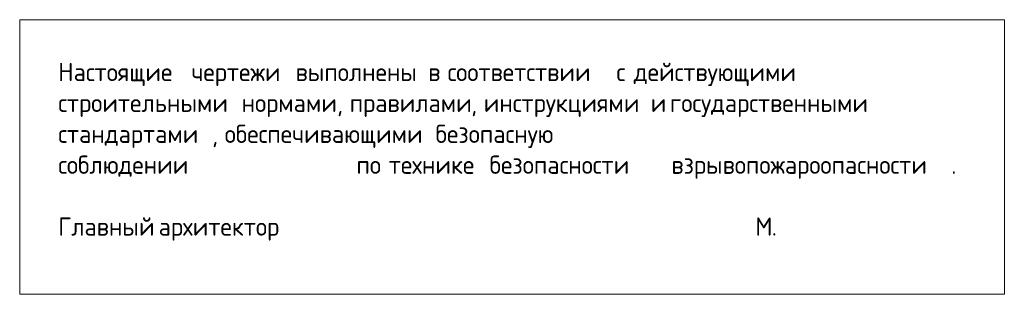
# Model space of a CAD drawing. Header units: millimetres. Extents: x -281 to -146, y 27 to 65.
import ezdxf

# ---------------------------------------------------------------- set-up
doc = ezdxf.new("R2010")
doc.units = ezdxf.units.MM
doc.layers.add('A-DETL', color=7, linetype='Continuous', lineweight=25)
doc.layers.add('G-ANNO-TEXT', color=7, linetype='Continuous', lineweight=5)
doc.styles.add('GOST Common', font='GOST_Common.ttf', dxfattribs={"height": 2.5})

msp = doc.modelspace()

# ---------------------------------------------------------------- linework, layer by layer
at = {"layer": 'A-DETL', "lineweight": 5}
for p, q in [((-281.19, 64.65), (-146.19, 64.65)), ((-281.19, 27.04), (-281.19, 64.65)), ((-146.19, 64.65), (-146.19, 27.04)), ((-146.19, 27.04), (-281.19, 27.04))]:
    msp.add_line(p, q, dxfattribs=at)

# ---------------------------------------------------------------- texts
at = {"layer": 'G-ANNO-TEXT', "char_height": 2.5, "attachment_point": 1, "style": 'GOST Common'}
for s, insert, width in [('Настоящие', (-275.91, 58.74), 21.0844), ('\\fGOST Common|b0|i0|c204|p34|; ', (-258.51, 58.74), 1.0422), ('чертежи', (-257.65, 58.74), 16.2743), ('\\fGOST Common|b0|i0|c204|p34|; ', (-244.23, 58.74), 1.0422), ('выполнены', (-243.37, 58.74), 19.962), ('\\fGOST Common|b0|i0|c204|p34|;в', (-225.18, 58.74), 2.1646), ('\\fGOST Common|b0|i0|c204|p34|; ', (-223.39, 58.74), 1.0422), ('соответствии', (-222.53, 58.74), 27.0169), ('\\fGOST Common|b0|i0|c204|p34|; ', (-200.24, 58.74), 1.0422), ('\\fGOST Common|b0|i0|c204|p34|;с', (-199.38, 58.74), 1.8439), ('\\fGOST Common|b0|i0|c204|p34|; ', (-197.86, 58.74), 1.0422), ('действующими', (-197, 58.74), 27.8186), ('\\fGOST Common|b0|i0|c204|p34|; ', (-251.63, 54.51), 1.0422), ('\\fGOST Common|b0|i0|c204|p34|; ', (-195.54, 54.51), 1.0422), ('\\fGOST Common|b0|i0|c204|p34|; ', (-192.9, 54.51), 1.0422), ('строительными', (-275.91, 54.51), 29.4219), ('нормами', (-250.77, 54.51), 15.8734), ('правилами', (-235.96, 54.51), 20.2025), ('инструкциями', (-217.57, 54.51), 26.6962), ('\\fGOST Common|b0|i0|c204|p34|;и', (-194.68, 54.51), 2.1646), ('государственными', (-192.04, 54.51), 35.2742), (', ', (-237.68, 54.51), 2.0844), (', ', (-219.29, 54.51), 2.0844), ('обеспечивающими', (-253.09, 50.27), 33.9915), ('\\fGOST Common|b0|i0|c204|p34|; ', (-225.04, 50.27), 1.0422), ('безопасную', (-224.18, 50.27), 21.8861), ('\\fGOST Common|b0|i0|c204|p34|; ', (-206.13, 50.27), 1.0422), ('\\fGOST Common|b0|i0|c204|p34|; ', (-182.64, 50.27), 1.0422), ('\\fGOST Common|b0|i0|c204|p34|; ', (-163.73, 50.27), 1.0422), ('стандартами', (-275.91, 50.27), 25.5738), (', ', (-254.81, 50.27), 2.0844), ('соблюдении', (-275.91, 46.04), 21.8059), ('\\fGOST Common|b0|i0|c204|p34|; ', (-257.92, 46.04), 1.0422), ('\\fGOST Common|b0|i0|c204|p34|; ', (-231.46, 46.04), 1.0422), ('\\fGOST Common|b0|i0|c204|p34|; ', (-217.63, 46.04), 1.0422), ('безопасности', (-216.77, 46.04), 25.9747), ('\\fGOST Common|b0|i0|c204|p34|; ', (-195.34, 46.04), 1.0422), ('\\fGOST Common|b0|i0|c204|p34|; ', (-192.7, 46.04), 1.0422), ('по', (-235.03, 46.04), 4.3291), ('технике', (-230.6, 46.04), 15.7131), ('взрывопожароопасности', (-191.84, 46.04), 46.4979), ('\\fGOST Common|b0|i0|c204|p34|;.', (-153.47, 46.04), 0.8819), ('Главный', (-275.91, 37.57), 15.6329), ('\\fGOST Common|b0|i0|c204|p34|; ', (-263.01, 37.57), 1.0422), ('архитектор', (-262.15, 37.57), 23.0084), ('\\fGOST Common|b0|i0|c204|p34|; ', (-243.17, 37.57), 1.0422), ('\\fGOST Common|b0|i0|c204|p34|; ', (-181.19, 37.57), 1.0422), ('\\fGOST Common|b0|i0|c204|p34|;М', (-180.33, 37.57), 2.7257), ('\\fGOST Common|b0|i0|c204|p34|;.', (-178.08, 37.57), 0.8819)]:
    msp.add_mtext(s, dxfattribs=dict(at, insert=insert, width=width))

doc.saveas('drawing.dxf')
